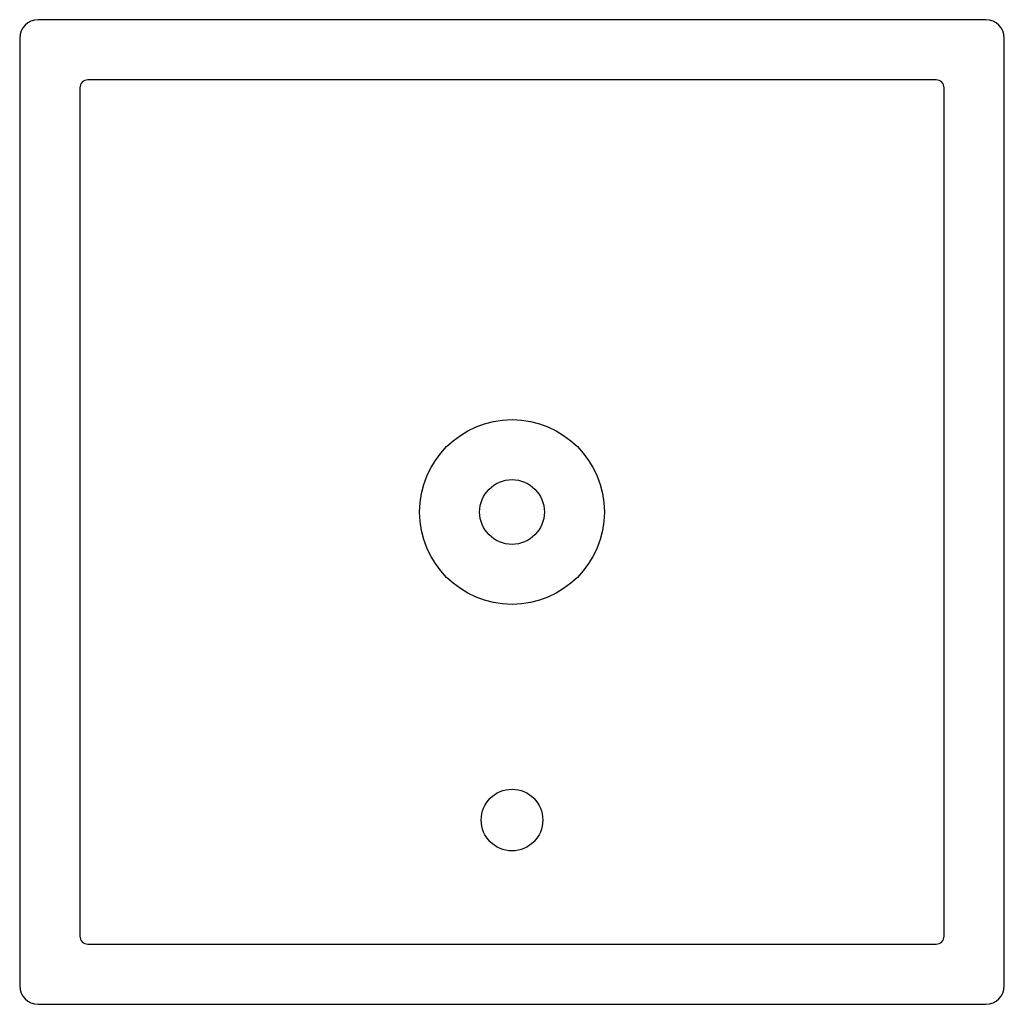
# Model space of a CAD drawing. Header units: millimetres. Extents: x -32 to 32, y -32 to 32.
import ezdxf

# ---------------------------------------------------------------- set-up
doc = ezdxf.new("R2010")
doc.units = ezdxf.units.MM

msp = doc.modelspace()

# ---------------------------------------------------------------- linework, layer by layer
at = {"layer": 'HOLES'}
for centre, radius in [((0, 0), 6), ((0, -20), 2)]:
    msp.add_circle(centre, radius, dxfattribs=at)
at = {"layer": 'OUTLINE'}
for p, q in [((30.765, 31.965), (-30.765, 31.965)), ((-31.965, 30.765), (-31.965, -30.765)), ((31.965, -30.765), (31.965, 30.765)), ((-30.765, -31.965), (30.765, -31.965))]:
    msp.add_line(p, q, dxfattribs=at)
for centre, start, end in [((-30.765, 30.765), 90, 180), ((30.765, 30.765), 0, 90), ((-30.765, -30.765), 180, 270), ((30.765, -30.765), 270, 360)]:
    msp.add_arc(centre, 1.2, start, end, dxfattribs=at)
at = {"layer": 'POCKET'}
for p, q in [((-28.05, 27.55), (-28.05, -27.55)), ((27.55, 28.05), (-27.55, 28.05)), ((28.05, -27.55), (28.05, 27.55)), ((-27.55, -28.05), (27.55, -28.05))]:
    msp.add_line(p, q, dxfattribs=at)
for centre, start, end in [((-27.55, 27.55), 90, 180), ((27.55, 27.55), 0, 90), ((-27.55, -27.55), 180, 270), ((27.55, -27.55), 270, 360)]:
    msp.add_arc(centre, 0.5, start, end, dxfattribs=at)
at = {"layer": 'TAP_DRILL'}
msp.add_circle((0, 0), 2.1, dxfattribs=at)

doc.saveas('drawing.dxf')
